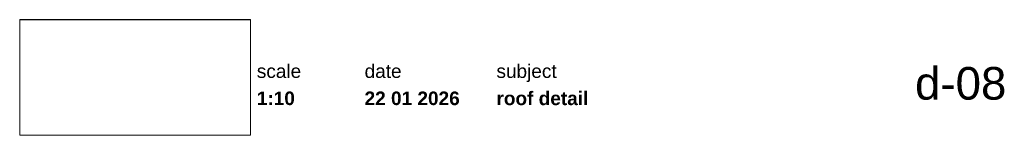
# Paper-space layout 'd-08 roof detail ' of a CAD drawing. Header units: millimetres. Extents: x 10 to 200, y 11 to 232.
# Tile 1 of 6: x 14 to 195, y 11 to 32. Entities that reach past the tile are written whole.
import ezdxf
from ezdxf.xclip import XClip

# ---------------------------------------------------------------- set-up
doc = ezdxf.new("R2010")
doc.units = ezdxf.units.MM
doc.header["$MEASUREMENT"] = 0
doc.header["$XCLIPFRAME"] = 0
doc.linetypes.add('Wipeout_Contour', pattern=[1000, 0, -1000])
doc.styles.add('GENERATED_STYLE_1', font='HelveticaNeue.ttc')
doc.styles.add('GENERATED_STYLE_2', font='HelveticaNeue.ttc')
picture_1 = doc.add_image_def('image1.png', size_in_pixel=(317, 159))

# ---------------------------------------------------------------- blocks, each defined once
blk = doc.blocks.new('Drawing_1_1', base_point=(-200, 60))
at = {"color": 2, "linetype": 'Continuous', "lineweight": 0}
for s, insert, char_height, attachment_point, style in [('\\A1;{\\pql;\\fHelvetica Neue|b0|i0|c0|p0;\\W1.000000;scale}', (57.28, 24.14), 2.5, 1, 'GENERATED_STYLE_1'), ('\\A1;{\\pql;\\fHelvetica Neue|b0|i0|c0|p0;\\W1.000000;date}', (77.08, 24.14), 2.5, 1, 'GENERATED_STYLE_1'), ('\\A1;{\\pql;\\fHelvetica Neue|b0|i0|c0|p0;\\W1.000000;subject}', (101.31, 24.14), 2.5, 1, 'GENERATED_STYLE_1'), ('\\A1;{\\pqr;\\fHelvetica Neue|b0|i0|c0|p0;\\W1.000000;d-08}', (195, 23.65), 6, 3, 'GENERATED_STYLE_1'), ('\\A1;{\\pql;\\fHelvetica Neue|b1|i0|c0|p0;\\W1.000000;1:10}', (57.28, 19.14), 2.5, 1, 'GENERATED_STYLE_2'), ('\\A1;{\\pql;\\fHelvetica Neue|b1|i0|c0|p0;\\W1.000000;22 01 2026}', (77.08, 19.14), 2.5, 1, 'GENERATED_STYLE_2'), ('\\A1;{\\pql;\\fHelvetica Neue|b1|i0|c0|p0;\\W1.000000;roof detail }', (101.31, 19.14), 2.5, 1, 'GENERATED_STYLE_2')]:
    blk.add_mtext(s, dxfattribs=dict(at, insert=insert, char_height=char_height, attachment_point=attachment_point, style=style))
at = {"color": 254, "linetype": 'Wipeout_Contour', "lineweight": 0, "ltscale": 174.062972}
blk.add_wipeout([(13.71, 11.09), (56.11, 11.09), (56.11, 32.35), (13.71, 32.35)], dxfattribs=at)
at = {"color": 9, "lineweight": 0}
image = blk.add_image(picture_1, insert=(13.71, 11.09), size_in_units=(42.4, 21.27), dxfattribs=at)
image.set_boundary_path([(-0.5, -0.5), (316.5, 158.5)])

psp = doc.layouts.new('d-08 roof detail ')

# ---------------------------------------------------------------- block references
at = {"color": 4, "linetype": 'Continuous', "lineweight": 0}
ref = psp.add_blockref('Drawing_1_1', (-200, 60), dxfattribs=at)
XClip(ref).set_block_clipping_path([(-287.3178906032, -75.7273941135), (502.7286062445, 56.3449743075)])

doc.saveas('drawing.dxf')
